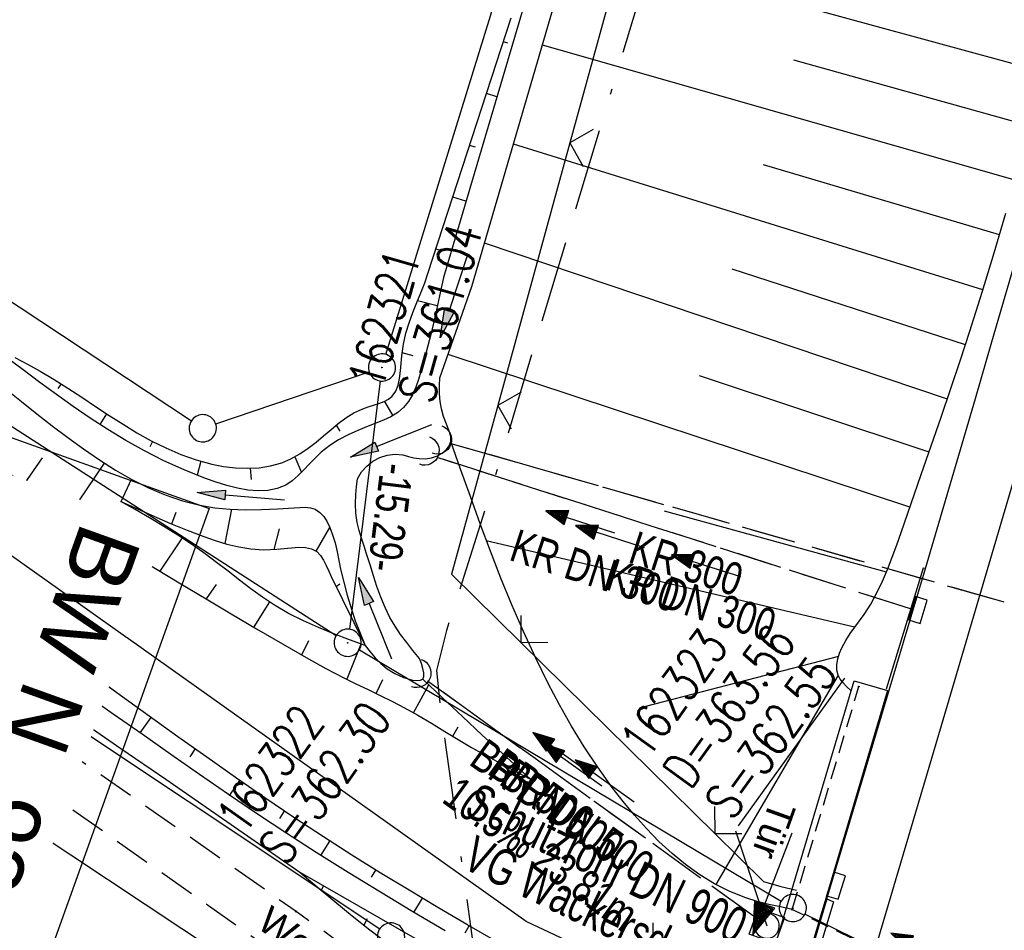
# Model space of a CAD drawing. Extents: x 510661 to 511244, y 462045 to 463013.
# Tile 21 of 29: x 510965 to 511019, y 462705 to 462755. Entities that reach past the tile are written whole.
import ezdxf

# ---------------------------------------------------------------- set-up
doc = ezdxf.new("R2010")
doc.units = 0
doc.header["$LTSCALE"] = 10
doc.header["$MEASUREMENT"] = 0
for name, pattern in [('ACAD_ISO16W100', [73, 15, -6.5, 15, -6.5, 15, -7, 1, -7]), ('AUSGEZOGEN', [0]), ('LT00', [0]), ('LT11', [0.3, 0.2, -0.1]), ('LT12', [0.4, 0.3, -0.1]), ('LT17', [0.15, 0.1, -0.05]), ('STRICHLINIE2', [0.375, 0.25, -0.125])]:
    doc.linetypes.add(name, pattern=pattern)
doc.layers.get('0').update_dxf_attribs({"linetype": 'LT00'})
for name, color, linetype in [('--EK_BW_TEXT_A', 20, 'LT00'), ('--EK_FBR', 1, 'LT00'), ('--EK_Halt-Pfeil', 4, 'LT00'), ('--EK_Haltung', 7, 'STRICHLINIE2'), ('--EK_Haltung-Text', 140, 'LT00'), ('--EK_Schacht-Text', 5, 'LT00'), ('--EL_DFK_AB_L', 21, 'LT00'), ('--EL_DFK_AB_P', 7, 'LT00'), ('--EL_Halt-Pfeil', 4, 'LT00'), ('--EL_Haltung', 182, 'STRICHLINIE2'), ('--EL_Haltung-Text', 182, 'LT00'), ('ABSTAND', 8, 'LT00'), ('ABWASSERLTG', 24, 'LT00'), ('ABWASSERLTG_TEXT', 26, 'Continuous'), ('BAB-KABEL', 220, 'ACAD_ISO16W100'), ('DFK_AB_L', 21, 'LT00'), ('DFK_AB_P', 7, 'LT00'), ('DFK_GZPKT', 250, 'LT00'), ('DFK_KATASTER', 250, 'LT00'), ('DL', 182, 'LT12'), ('DL_PFEIL', 201, 'LT00'), ('DL_TEXT', 182, 'LT00'), ('FELDWEG_TEXT', 1, 'Continuous'), ('PFEIL', 140, 'AUSGEZOGEN'), ('TOR_TEXT_A', 11, 'Continuous'), ('V106_AFBR_BAB', 250, 'LT00'), ('V106_BOESCH', 250, 'LT00'), ('V106_BOSCHUNG', 250, 'LT00'), ('V106_BR_KAPPE', 30, 'LT00'), ('V106_BR_WID', 30, 'LT17'), ('V106_FELDWEG', 250, 'LT11'), ('V106_GRABEN', 250, 'LT00'), ('V106_H_BORD', 8, 'LT00'), ('V106_KA_MULD', 182, 'LT00'), ('V106_LD_MARK', 250, 'LT00'), ('V106_RASTER', 250, 'LT00'), ('V106_RINNE', 182, 'LT00'), ('V106_SINKK', 182, 'LT00'), ('V106_TOR', 10, 'LT00'), ('V106_UK_DURCH', 182, 'LT00'), ('V106_ZAUN', 40, 'LT00')]:
    doc.layers.add(name, color=color, linetype=linetype)
doc.styles.add('Beschrift', font='ARIAL.TTF')
doc.styles.add('Haltungsbeschriftung', font='ARIAL.TTF', dxfattribs={"width": 0.75})
doc.styles.add('schachtbeschriftung', font='romans.shx', dxfattribs={"width": 0.75, "height": 2})
doc.styles.get("Standard").update_dxf_attribs({"font": 'ARIAL.TTF'})
doc.styles.add('Versorgungsltg', font='ARIAL.TTF', dxfattribs={"width": 0.8, "height": 2})

# ---------------------------------------------------------------- blocks, each defined once
blk = doc.blocks.new('SYMB7010')
at = {"color": 0, "linetype": 'ByBlock'}
for points in [[(-0.031408, 0.499213), (-0.093728, 0.49134), (-0.15457, 0.475719), (-0.212975, 0.452595), (-0.268021, 0.422333), (-0.31884, 0.385411), (-0.36463, 0.342411), (-0.40467, 0.29401), (-0.438329, 0.240973), (-0.465074, 0.184136), (-0.484486, 0.124395), (-0.496256, 0.062692), (-0.5002, 0)], [(0.5002, 0), (0.496256, 0.062692), (0.484485, 0.124395), (0.465074, 0.184136), (0.438329, 0.240973), (0.40467, 0.29401), (0.36463, 0.342411), (0.31884, 0.385411), (0.268021, 0.422333), (0.212975, 0.452595), (0.15457, 0.475719), (0.093728, 0.49134), (0.031408, 0.499213), (-0.031408, 0.499213)], [(-0.5002, 0), (-0.496256, -0.062692), (-0.484486, -0.124395), (-0.465075, -0.184136), (-0.438329, -0.240973), (-0.404671, -0.29401), (-0.36463, -0.342411), (-0.31884, -0.385411), (-0.268021, -0.422333), (-0.212975, -0.452595), (-0.154571, -0.475719), (-0.093728, -0.49134), (-0.031408, -0.499213), (0.031408, -0.499213)], [(0.031408, -0.499213), (0.093728, -0.491341), (0.15457, -0.475719), (0.212975, -0.452595), (0.268021, -0.422333), (0.31884, -0.385411), (0.36463, -0.342411), (0.404671, -0.294011), (0.438329, -0.240974), (0.465075, -0.184136), (0.484486, -0.124395), (0.496256, -0.062692), (0.500201, 0)]]:
    blk.add_lwpolyline(points, dxfattribs=at)
blk = doc.blocks.new('SYMB0003')
at = {"color": 0, "linetype": 'ByBlock'}
for p, q in [((-0.015712, 0), (0.010166, 0.012015)), ((0, -0.021257), (-0.015712, 0)), ((0.010166, 0.012015), (0, -0.021257))]:
    blk.add_line(p, q, dxfattribs=at)
for points in [[(-0.031395, 0.499013), (-0.093691, 0.491144), (-0.154509, 0.475528), (-0.21289, 0.452414), (-0.267913, 0.422164), (-0.318712, 0.385257), (-0.364484, 0.342274), (-0.404509, 0.293893), (-0.438154, 0.240877), (-0.464888, 0.184062), (-0.484292, 0.124345), (-0.496058, 0.062667), (-0.5, 0)], [(0.5, 0), (0.496057, 0.062667), (0.484292, 0.124345), (0.464888, 0.184062), (0.438153, 0.240877), (0.404509, 0.293893), (0.364484, 0.342274), (0.318712, 0.385257), (0.267913, 0.422164), (0.21289, 0.452414), (0.154509, 0.475528), (0.093691, 0.491144), (0.031395, 0.499013), (-0.031395, 0.499013)], [(-0.5, 0), (-0.496058, -0.062667), (-0.484292, -0.124345), (-0.464888, -0.184062), (-0.438154, -0.240877), (-0.404509, -0.293893), (-0.364485, -0.342274), (-0.318712, -0.385257), (-0.267914, -0.422164), (-0.21289, -0.452414), (-0.154509, -0.475529), (-0.093691, -0.491144), (-0.031395, -0.499014), (0.031395, -0.499014)], [(0.031395, -0.499014), (0.093691, -0.491144), (0.154509, -0.475529), (0.21289, -0.452414), (0.267914, -0.422164), (0.318712, -0.385257), (0.364485, -0.342274), (0.404509, -0.293893), (0.438154, -0.240877), (0.464889, -0.184062), (0.484292, -0.124345), (0.496058, -0.062667), (0.5, 0)]]:
    blk.add_lwpolyline(points, dxfattribs=at)
blk = doc.blocks.new('Pfreil3')
at = {"layer": 'PFEIL'}
blk.add_hatch(color=256, dxfattribs=at).paths.add_polyline_path([(-1.549, 0.273), (-1.549, -0.273), (0, 0)])
for p, q in [((-1.549, 0), (-4.831, 0)), ((-1.549, -0.273), (-1.549, 0.273)), ((-1.549, 0.273), (0, 0)), ((0, 0), (-1.549, -0.273))]:
    blk.add_line(p, q, dxfattribs=at)
blk = doc.blocks.new('SYMB0011')
at = {"color": 0, "linetype": 'ByBlock'}
for p, q in [((0.5, 0), (-0.5, 0)), ((0, 0.5), (0, -0.5))]:
    blk.add_line(p, q, dxfattribs=at)
blk = doc.blocks.new('SYMB0070')
at = {"color": 0, "linetype": 'ByBlock'}
for p, q in [((0.5, 0), (0.2, 0.1)), ((0.2, 0.1), (0.2, 0)), ((-0.5, 0), (0.2, 0)), ((0.468, 0), (0.21, 0.086)), ((0.21, 0.086), (0.21, -0.086)), ((0.21, -0.086), (0.468, 0)), ((0.22, -0.072), (0.437, 0)), ((0.23, -0.058), (0.405, 0)), ((0.24, -0.045), (0.374, 0)), ((0.342, 0), (0.25, 0.031)), ((0.25, 0.031), (0.25, -0.031)), ((0.25, -0.031), (0.342, 0)), ((0.26, -0.017), (0.31, 0)), ((0.27, -0.003), (0.279, 0))]:
    blk.add_line(p, q, dxfattribs=at)
for points in [[(0.2, 0), (0.2, -0.1), (0.5, 0)], [(0.437, 0), (0.22, 0.072), (0.22, -0.072)], [(0.405, 0), (0.23, 0.058), (0.23, -0.058)], [(0.374, 0), (0.24, 0.045), (0.24, -0.045)], [(0.31, 0), (0.26, 0.017), (0.26, -0.017)], [(0.279, 0), (0.27, 0.003), (0.27, -0.003)]]:
    blk.add_lwpolyline(points, dxfattribs=at)
blk = doc.blocks.new('SYMB0024')
at = {"color": 0, "linetype": 'ByBlock'}
for p, q in [((-0.5, 0.5), (0, 0)), ((0, 0), (0.5, 0.5))]:
    blk.add_line(p, q, dxfattribs=at)
blk = doc.blocks.new('SYMB1107')
at = {"color": 0, "linetype": 'ByBlock'}
for points in [[(-0.2, 0), (-0.196157, 0.039018), (-0.184776, 0.076537), (-0.166294, 0.111114), (-0.141421, 0.141421), (-0.111114, 0.166294), (-0.076537, 0.184776), (-0.039018, 0.196157), (0, 0.2)], [(0, 0.2), (0.039018, 0.196157), (0.076537, 0.184776), (0.111114, 0.166294), (0.141421, 0.141421), (0.166294, 0.111114), (0.184776, 0.076537), (0.196157, 0.039018), (0.2, 0)]]:
    blk.add_lwpolyline(points, dxfattribs=at)
blk = doc.blocks.new('SYMB0652')
at = {"color": 0, "linetype": 'ByBlock'}
blk.add_lwpolyline([(-0.15, -0.075), (0.15, -0.075), (0.15, 0.075), (-0.15, 0.075), (-0.15, -0.075)], dxfattribs=at)
blk = doc.blocks.new('SYMB1210')
at = {"color": 0, "linetype": 'ByBlock'}
blk.add_line((0.018815, -0.179014), (0.055623, -0.17119), dxfattribs=at)
for points in [[(-0.2, -0.2), (-0.2, 0.2), (0.2, 0.2), (0.2, -0.2), (-0.2, -0.2)], [(0.018815, 0.179014), (-0.018815, 0.179014), (-0.055623, 0.17119), (-0.09, 0.155885), (-0.120444, 0.133766), (-0.145623, 0.105801), (-0.164438, 0.073213), (-0.176067, 0.037424), (-0.18, 0)], [(0.18, 0), (0.176067, 0.037424), (0.164438, 0.073213), (0.145623, 0.105801), (0.120444, 0.133766), (0.09, 0.155885), (0.055623, 0.17119), (0.018815, 0.179014)], [(-0.18, 0), (-0.176067, -0.037424), (-0.164438, -0.073213), (-0.145623, -0.105801), (-0.120444, -0.133766), (-0.09, -0.155885), (-0.055623, -0.17119), (-0.018815, -0.179014), (0.018815, -0.179014)], [(0.055623, -0.17119), (0.09, -0.155885), (0.120444, -0.133766), (0.145623, -0.105801), (0.164438, -0.073213), (0.176067, -0.037424), (0.18, 0)]]:
    blk.add_lwpolyline(points, dxfattribs=at)

msp = doc.modelspace()

# ---------------------------------------------------------------- linework, layer by layer
at = {"layer": '--EK_FBR'}
msp.add_lwpolyline([(511009.581, 462706.324), (511012.998, 462717.833), (511015, 462724.53), (511015.927, 462727.648), (511016.845, 462730.769), (511017.759, 462733.892), (511018.669, 462737.015), (511020.267, 462742.502), (511021.865, 462747.988), (511023.462, 462753.475), (511025.056, 462758.963), (511026.73, 462764.737), (511028.401, 462770.511), (511030.066, 462776.288), (511031.725, 462782.066), (511035.091, 462793.877), (511038.427, 462805.696), (511039.664, 462810.109), (511040.899, 462814.522), (511042.131, 462818.936), (511043.364, 462823.35), (511044.598, 462827.764), (511045.645, 462831.503)], dxfattribs=at)
at = {"layer": '--EK_Haltung'}
for p, q in [((511065.482, 462709.427), (510988.82, 462731.428)), ((511014.189, 462722.303), (510988.116, 462730.644)), ((511005.662, 462705.274), (510987.574, 462718.331))]:
    msp.add_line(p, q, dxfattribs=at)
at = {"layer": '--EK_Schacht-Text', "flags": 128}
msp.add_lwpolyline([(511004.547, 462710.077), (511006.271, 462704.835)], dxfattribs=at)
at = {"layer": '--EL_DFK_AB_L'}
for p, q in [((510985.291, 462736.327), (511026.199, 462868.953)), ((510984.978, 462734.865), (510983.273, 462721.184)), ((510983.824, 462720.056), (511007.056, 462706.204)), ((511008.374, 462705.49), (511034.557, 462692.679))]:
    msp.add_line(p, q, dxfattribs=at)
at = {"layer": '--EL_Haltung'}
for p, q in [((511065.482, 462709.427), (510988.82, 462731.428)), ((511014.189, 462722.303), (510988.116, 462730.644)), ((511005.662, 462705.274), (510987.574, 462718.331))]:
    msp.add_line(p, q, dxfattribs=at)
at = {"layer": 'BAB-KABEL', "ltscale": 0.03, "flags": 128}
msp.add_lwpolyline([(511068.728, 462978.587), (511064.435, 462967.111), (511059.814, 462953.341), (511052.434, 462930.013), (511046.434, 462911.516), (511041.513, 462895.973), (511035.808, 462878.255), (511031.381, 462864.271), (511025.479, 462842.528), (511020.264, 462824.927), (511017.217, 462814.321), (511011.508, 462796.288), (511001.965, 462764.993), (510990.718, 462727.695), (510988.628, 462721.122), (510988.076, 462718.911), (510988.259, 462717.093), (510990.838, 462698.34), (510985.915, 462682.089), (510974.965, 462665.111), (510972.688, 462657.891), (510967.52, 462640.535), (510963.215, 462624.96), (510958.172, 462606.619), (510950.598, 462577.734), (510949.71, 462572.153), (510945.012, 462539.886), (510942.973, 462527.413), (510938.527, 462509.112), (510932.177, 462483.067), (510928.24, 462470.382), (510921.494, 462447.213), (510910.947, 462416.477), (510902.011, 462392.32), (510896.76, 462379.434), (510892.226, 462368.992), (510881.644, 462343.298), (510875.591, 462330.18), (510863.368, 462306.992), (510851.023, 462281.785), (510843.082, 462264.244), (510838.164, 462253.896), (510836.15, 462250.122), (510833.884, 462243.456), (510823.803, 462216.473), (510811.585, 462179.556), (510799.992, 462145.42), (510792.305, 462123.573), (510788.404, 462113.383), (510782.585, 462098.519)], dxfattribs=at)
at = {"layer": 'DFK_AB_L'}
for p, q in [((510985.291, 462736.327), (511026.199, 462868.953)), ((510984.978, 462734.865), (510983.273, 462721.184)), ((510983.824, 462720.056), (511007.056, 462706.204)), ((511008.374, 462705.49), (511034.557, 462692.679))]:
    msp.add_line(p, q, dxfattribs=at)
at = {"layer": 'DFK_KATASTER'}
for p, q in [((510941.296, 462754.686), (510974.575, 462732.674)), ((510957.891, 462736.744), (510982.55, 462720.846)), ((510975.91, 462732.501), (510984.36, 462735.369)), ((510958.574, 462722.244), (510984.946, 462704.666)), ((510956.475, 462716.355), (510980.305, 462700.544))]:
    msp.add_line(p, q, dxfattribs=at)
at = {"layer": 'DL'}
for p, q in [((511065.482, 462709.427), (510988.82, 462731.428)), ((511014.189, 462722.303), (510988.116, 462730.644)), ((511005.662, 462705.274), (510987.574, 462718.331))]:
    msp.add_line(p, q, dxfattribs=at)
at = {"layer": 'V106_AFBR_BAB'}
msp.add_lwpolyline([(511009.581, 462706.324), (511012.998, 462717.833), (511015, 462724.53), (511015.927, 462727.648), (511016.845, 462730.769), (511017.759, 462733.892), (511018.669, 462737.015), (511020.267, 462742.502), (511021.865, 462747.988), (511023.462, 462753.475), (511025.056, 462758.963), (511026.73, 462764.737), (511028.401, 462770.511), (511030.066, 462776.288), (511031.725, 462782.066), (511035.091, 462793.877), (511038.427, 462805.696), (511039.664, 462810.109), (511040.899, 462814.522), (511042.131, 462818.936), (511043.364, 462823.35), (511044.598, 462827.764), (511045.645, 462831.503)], dxfattribs=at)
at = {"layer": 'V106_BOESCH'}
for points in [[(510964.856, 462736.157), (510965.55, 462735.794), (510966.236, 462735.414), (510967.011, 462734.953), (510967.775, 462734.468), (510968.532, 462733.971), (510969.287, 462733.468), (510970.044, 462732.968), (510970.806, 462732.481), (510971.576, 462732.014), (510972.361, 462731.576), (510973.162, 462731.175), (510973.984, 462730.821), (510974.83, 462730.521), (510975.706, 462730.285), (510976.349, 462730.161), (510977.001, 462730.08), (510977.655, 462730.053), (510978.303, 462730.085), (510978.936, 462730.186), (510979.549, 462730.362), (510980.056, 462730.579), (510980.541, 462730.848), (510981.005, 462731.158), (510981.449, 462731.497), (510981.852, 462731.837), (510982.249, 462732.181), (510982.651, 462732.516), (510983.071, 462732.827), (510983.52, 462733.103), (510984.011, 462733.33), (510984.308, 462733.432), (510984.609, 462733.526), (510984.905, 462733.621), (510985.183, 462733.728), (510985.432, 462733.859), (510985.64, 462734.023), (510985.838, 462734.297), (510985.966, 462734.631), (510986.043, 462735.009), (510986.088, 462735.416), (510986.12, 462735.837), (510986.155, 462736.258), (510986.25, 462736.893), (510986.392, 462737.496), (510986.569, 462738.073), (510986.771, 462738.633), (510986.988, 462739.183), (510987.209, 462739.731), (510987.424, 462740.282), (510987.622, 462740.847), (510992.184, 462754.88)], [(511010.92, 462717.798), (511010.663, 462718.036), (511010.475, 462718.229), (511010.316, 462718.434), (511010.199, 462718.655), (511010.131, 462718.937), (511010.128, 462719.24), (511010.179, 462719.552), (511010.273, 462719.864), (511010.397, 462720.166), (511010.61, 462720.57), (511010.849, 462720.944), (511011.106, 462721.298), (511011.366, 462721.643), (511011.621, 462721.991), (511011.998, 462722.575), (511012.335, 462723.188), (511012.64, 462723.825), (511012.918, 462724.481), (511013.177, 462725.15), (511013.422, 462725.827), (511013.66, 462726.507), (511014.22, 462728.111), (511014.776, 462729.704), (511015.327, 462731.289), (511015.871, 462732.87), (511016.408, 462734.448), (511016.934, 462736.028), (511017.45, 462737.611), (511018.13, 462739.769), (511018.79, 462741.937), (511019.432, 462744.115)], [(511007.665, 462705.747), (511007.017, 462705.879), (511006.373, 462706.022), (511005.737, 462706.184), (511005.113, 462706.377), (511004.234, 462706.727), (511003.388, 462707.154), (511002.575, 462707.653), (511001.794, 462708.213), (511001.045, 462708.829), (511000.327, 462709.493), (510999.639, 462710.196), (510998.981, 462710.931), (510998.353, 462711.691), (510997.754, 462712.468), (510996.957, 462713.578), (510996.211, 462714.706), (510995.511, 462715.852), (510994.851, 462717.015), (510994.226, 462718.195), (510993.524, 462719.618), (510992.86, 462721.061), (510992.228, 462722.522), (510991.625, 462724), (510991.045, 462725.49), (510990.484, 462726.991), (510989.937, 462728.5), (510989.399, 462730.015), (510988.866, 462731.532)], [(510964.388, 462729.875), (510965.743, 462728.945), (510967.105, 462728.026), (510968.475, 462727.12), (510969.855, 462726.229), (510971.224, 462725.37), (510972.603, 462724.525), (510973.989, 462723.69), (510975.379, 462722.863), (510976.771, 462722.039), (510978.165, 462721.215), (510979.113, 462720.654), (510980.064, 462720.096), (510981.02, 462719.549), (510981.985, 462719.018), (510982.962, 462718.51), (510983.63, 462718.18), (510984.302, 462717.857), (510984.974, 462717.534), (510985.642, 462717.204), (510986.303, 462716.86), (510987.052, 462716.441), (510987.792, 462716.004), (510988.527, 462715.558), (510989.261, 462715.112), (510990.001, 462714.674), (510990.805, 462714.219), (510991.617, 462713.78), (510992.435, 462713.351), (510993.255, 462712.926)], [(510984.146, 462720.282), (510983.282, 462720.601), (510982.423, 462720.93), (510981.574, 462721.276), (510980.741, 462721.649), (510979.929, 462722.058), (510979.143, 462722.51), (510978.485, 462722.943), (510977.845, 462723.405), (510977.215, 462723.886), (510976.591, 462724.377), (510975.964, 462724.866), (510975.33, 462725.343), (510974.585, 462725.869), (510973.824, 462726.37), (510973.051, 462726.852), (510972.268, 462727.319), (510971.479, 462727.777), (510970.687, 462728.229)], [(510970.687, 462728.229), (510971.599, 462727.815), (510972.511, 462727.407), (510973.424, 462727.012), (510974.34, 462726.637), (510975.257, 462726.288), (510975.888, 462726.069), (510976.526, 462725.877), (510977.178, 462725.722), (510977.85, 462725.615), (510978.547, 462725.568), (510979.277, 462725.591), (510979.684, 462725.633), (510980.09, 462725.678), (510980.484, 462725.705), (510980.854, 462725.692), (510981.189, 462725.62), (510981.475, 462725.466), (510981.68, 462725.256), (510981.852, 462724.991), (510982, 462724.692), (510982.138, 462724.382), (510982.275, 462724.083), (510984.146, 462720.282)], [(510991.347, 462703.997), (510989.747, 462704.921), (510988.151, 462705.855), (510986.56, 462706.802), (510984.978, 462707.762), (510983.406, 462708.739), (510981.847, 462709.736), (510980.221, 462710.807), (510978.609, 462711.898), (510977.009, 462713.006), (510975.418, 462714.127), (510973.834, 462715.257), (510972.254, 462716.394), (510970.677, 462717.534), (510969.099, 462718.673), (510967.518, 462719.808), (510965.932, 462720.936), (510964.339, 462722.053)], [(510993.255, 462712.926), (510992.366, 462713.731), (510991.479, 462714.537), (510990.595, 462715.349), (510989.497, 462716.373), (510988.405, 462717.405), (510987.316, 462718.441)], [(510980.554, 462707.797), (510981.508, 462706.984), (510982.466, 462706.179), (510983.428, 462705.386), (510984.4, 462704.613), (510985.535, 462703.75)]]:
    msp.add_lwpolyline(points, dxfattribs=at)
at = {"layer": 'V106_BOSCHUNG'}
for p, q in [((511021.603, 462751.868), (510995.579, 462758.971)), ((510992.001, 462753.481), (510991.753, 462753.554)), ((511019.954, 462745.929), (510993.907, 462753.378)), ((511020.791, 462748.909), (511007.757, 462752.537)), ((510991.398, 462750.531), (510990.825, 462750.7)), ((510990.222, 462747.75), (510989.897, 462747.846)), ((511018.167, 462739.887), (510992.307, 462747.908)), ((511019.081, 462742.916), (511006.092, 462746.773)), ((510989.696, 462744.777), (510988.97, 462744.992)), ((511016.212, 462733.869), (510990.714, 462742.463)), ((510988.443, 462742.019), (510988.039, 462742.127)), ((511017.206, 462736.858), (511004.361, 462741.029)), ((510988.116, 462739.005), (510987.03, 462739.287)), ((510986.793, 462736.255), (510986.175, 462736.423)), ((511014.151, 462727.914), (510988.712, 462736.329)), ((511015.207, 462730.942), (511002.56, 462735.144)), ((510967.392, 462734.714), (510967.225, 462734.445)), ((510985.211, 462733.741), (510985.66, 462732.951)), ((510969.898, 462733.064), (510969.522, 462732.472)), ((510982.54, 462732.425), (510982.748, 462732.102)), ((510972.43, 462731.539), (510972.282, 462731.239)), ((510965.382, 462729.192), (510966.364, 462730.63)), ((510967.885, 462727.508), (510969.778, 462730.34)), ((510975.095, 462730.442), (510974.894, 462729.675)), ((510980.266, 462730.689), (510980.637, 462729.827)), ((510977.811, 462730.055), (510977.858, 462729.441)), ((510970.709, 462728.22), (510971.27, 462729.451)), ((510973.489, 462726.985), (510973.738, 462727.637)), ((510976.435, 462725.902), (510976.794, 462727.798)), ((511012.856, 462724.328), (511000.638, 462727.692)), ((510970.887, 462726.862), (510970.349, 462725.917)), ((510979.135, 462725.582), (510979.427, 462726.711)), ((510981.438, 462725.492), (510982.2, 462726.797)), ((510974.058, 462726.218), (510972.828, 462724.388)), ((511011.101, 462721.294), (510990.816, 462726.052)), ((510975.938, 462723.657), (510975.379, 462722.863)), ((510982.545, 462723.535), (510982.742, 462723.681)), ((510978.867, 462722.687), (510978.006, 462721.309)), ((510981.03, 462720.553), (510980.646, 462719.761)), ((510983.851, 462720.88), (510983.889, 462720.9)), ((510983.912, 462720.368), (510983.126, 462718.428)), ((510966.841, 462718.906), (510967.482, 462719.834)), ((511010.217, 462719.69), (510999.58, 462716.935)), ((510984.757, 462717.636), (510985.124, 462718.409)), ((511010.199, 462718.655), (511003.463, 462707.111)), ((510969.61, 462717.637), (510969.921, 462718.08)), ((510986.802, 462716.571), (510987.651, 462718.126)), ((510971.754, 462715.469), (510972.353, 462716.323)), ((510988.979, 462715.283), (510989.271, 462715.797)), ((510974.501, 462714.161), (510974.787, 462714.575)), ((510991.593, 462713.793), (510991.824, 462714.222)), ((510976.684, 462712.039), (510977.235, 462712.848)), ((510979.44, 462710.756), (510979.704, 462711.154)), ((510981.697, 462708.72), (510982.203, 462709.506)), ((510984.492, 462707.521), (510984.734, 462707.913)), ((510981.855, 462707.05), (510981.716, 462706.808)), ((510986.828, 462705.582), (510987.295, 462706.363)), ((510984.261, 462705.216), (510984.066, 462704.875)), ((510989.65, 462704.456), (510989.876, 462704.847))]:
    msp.add_line(p, q, dxfattribs=at)
at = {"layer": 'V106_BR_KAPPE'}
msp.add_lwpolyline([(511011.085, 462718.35), (511012.921, 462717.81), (511009.521, 462706.339), (511005.556, 462693.037), (511002.478, 462682.765), (510999.25, 462672.041), (510997.408, 462672.634), (511000.649, 462683.438), (511003.641, 462693.429), (511007.729, 462707.126), (511011.085, 462718.35)], dxfattribs=at)
at = {"layer": 'V106_BR_WID'}
msp.add_lwpolyline([(511038.858, 462704.558), (511035.25, 462692.255), (511007.665, 462705.747), (511011.335, 462718.02)], dxfattribs=at)
at = {"layer": 'V106_FELDWEG', "flags": 128}
for points in [[(510993.424, 462696.73), (510992.678, 462697.09), (510991.935, 462697.455), (510991.199, 462697.831), (510990.472, 462698.221), (510989.758, 462698.631), (510989.059, 462699.066), (510988.366, 462699.537), (510987.688, 462700.033), (510987.021, 462700.545), (510986.361, 462701.068), (510985.702, 462701.593), (510984.382, 462702.633), (510983.05, 462703.655), (510981.703, 462704.656), (510980.338, 462705.632), (510961.078, 462719.123), (510946.457, 462729.092), (510907.53, 462759.569), (510900.627, 462765.815), (510895.241, 462770.482), (510888.845, 462776.606)], [(510888.003, 462774.257), (510893.518, 462768.818), (510906.513, 462757.33), (510945.077, 462727.16), (510959.691, 462717.14), (510978.779, 462703.652), (510983.732, 462699.259), (510984, 462698.954), (510984.198, 462698.592), (510984.33, 462698.191), (510984.401, 462697.769), (510984.413, 462697.345), (510984.38, 462696.978), (510984.314, 462696.62), (510984.227, 462696.269), (510984.129, 462695.922)]]:
    msp.add_lwpolyline(points, dxfattribs=at)
at = {"layer": 'V106_GRABEN'}
for points in [[(510993.526, 462757.722), (510988.452, 462740.571), (510988.235, 462739.551), (510988.01, 462738.527), (510987.771, 462737.496), (510987.508, 462736.452), (510987.215, 462735.393), (510987.081, 462734.95), (510986.93, 462734.516), (510986.75, 462734.104), (510986.531, 462733.727), (510986.262, 462733.397), (510985.936, 462733.124), (510985.563, 462732.897), (510985.158, 462732.705), (510984.733, 462732.533), (510984.303, 462732.37), (510983.742, 462732.146), (510983.2, 462731.902), (510982.681, 462731.628), (510982.189, 462731.313), (510981.727, 462730.946), (510981.4, 462730.632), (510981.084, 462730.299), (510980.771, 462729.966), (510980.454, 462729.649), (510980.125, 462729.365), (510979.775, 462729.133), (510979.301, 462728.933), (510978.79, 462728.828), (510978.25, 462728.805), (510977.687, 462728.851), (510977.109, 462728.956), (510976.523, 462729.107), (510975.937, 462729.291), (510975.358, 462729.497), (510974.181, 462729.966), (510973.061, 462730.473), (510971.99, 462731.014), (510970.962, 462731.587), (510969.969, 462732.187), (510969.005, 462732.812), (510968.064, 462733.456), (510967.138, 462734.117), (510966.221, 462734.791), (510965.306, 462735.473), (510964.386, 462736.162)], [(510964.38, 462734.391), (510965.22, 462733.729), (510966.064, 462733.063), (510966.913, 462732.4), (510967.769, 462731.749), (510968.633, 462731.119), (510969.507, 462730.518), (510970.392, 462729.955), (510971.29, 462729.439), (510972.203, 462728.979), (510973.133, 462728.583), (510974.08, 462728.26), (510975.046, 462728.018), (510975.867, 462727.883), (510976.703, 462727.803), (510977.556, 462727.77), (510978.427, 462727.776), (510979.317, 462727.814), (510980.226, 462727.876), (510980.537, 462727.898), (510980.842, 462727.904), (510981.13, 462727.876), (510981.394, 462727.795), (510981.651, 462727.627), (510981.869, 462727.39), (510982.052, 462727.103), (510982.206, 462726.783), (510982.334, 462726.451), (510982.489, 462725.95), (510982.607, 462725.459), (510982.699, 462724.976), (510982.78, 462724.496), (510983.144, 462723.063), (510983.6, 462721.656), (510984.146, 462720.282), (510984.413, 462719.939), (510984.695, 462719.605), (510985.006, 462719.289), (510985.36, 462718.998), (510985.771, 462718.741), (510986.254, 462718.527), (510986.504, 462718.446), (510986.755, 462718.386), (510986.986, 462718.359), (510987.179, 462718.373), (510987.316, 462718.441), (510987.384, 462718.579), (510987.383, 462718.777), (510987.329, 462719.018), (510987.239, 462719.288), (510987.132, 462719.573), (510986.777, 462720.009), (510986.43, 462720.448), (510986.098, 462720.896), (510985.788, 462721.355), (510985.509, 462721.83), (510985.237, 462722.383), (510985.003, 462722.955), (510984.794, 462723.541), (510984.602, 462724.136), (510984.416, 462724.735), (510984.226, 462725.332), (510984.081, 462725.764), (510983.939, 462726.196), (510983.813, 462726.631), (510983.712, 462727.072), (510983.639, 462727.583), (510983.611, 462728.101), (510983.625, 462728.619), (510983.665, 462729.051), (510983.719, 462729.482), (510983.943, 462729.851), (510984.23, 462730.175), (510984.57, 462730.441), (510984.952, 462730.643), (510985.364, 462730.772), (510985.793, 462730.826), (510986.224, 462730.802), (510986.522, 462730.712), (510986.822, 462730.636), (510987.125, 462730.587), (510987.459, 462730.579), (510987.794, 462730.63), (510988.123, 462730.746), (510988.378, 462730.892), (510988.602, 462731.077), (510988.773, 462731.293), (510988.866, 462731.532), (510988.871, 462731.764), (510988.815, 462732.005), (510988.723, 462732.249), (510988.619, 462732.493), (510988.463, 462732.91), (510988.346, 462733.322), (510988.273, 462733.737), (510988.244, 462734.163), (510988.245, 462734.597), (510988.261, 462735.034), (510990.012, 462740.064), (510995.038, 462757.242)], [(510988.556, 462704.568), (510986.764, 462705.619), (510984.98, 462706.686), (510983.209, 462707.77), (510981.451, 462708.876), (510979.829, 462709.928), (510978.219, 462710.998), (510976.619, 462712.083), (510975.027, 462713.181), (510973.439, 462714.286), (510971.855, 462715.397), (510970.272, 462716.51), (510968.688, 462717.621), (510967.1, 462718.726), (510965.507, 462719.824), (510963.905, 462720.909)], [(510963.251, 462719.675), (510965.737, 462718), (510968.217, 462716.314), (510970.691, 462714.62), (510973.16, 462712.92), (510975.627, 462711.215), (510978.091, 462709.507), (510980.554, 462707.797)], [(510980.554, 462707.797), (510993.602, 462700.306)]]:
    msp.add_lwpolyline(points, dxfattribs=at)
at = {"layer": 'V106_H_BORD'}
msp.add_lwpolyline([(511015, 462724.53), (511014.871, 462724.556), (511012.849, 462717.878)], dxfattribs=at)
at = {"layer": 'V106_LD_MARK'}
msp.add_lwpolyline([(511050.943, 462838.661), (511047.225, 462825.258), (511043.483, 462811.861), (511039.717, 462798.471), (511035.927, 462785.088), (511032.112, 462771.712), (511028.271, 462758.344), (511024.169, 462744.173), (511020.037, 462730.01), (511015.877, 462715.856), (511011.69, 462701.71), (511007.474, 462687.572), (511003.232, 462673.442), (510998.963, 462659.32), (510994.668, 462645.206), (510990.347, 462631.1), (510986.002, 462617.001), (510981.961, 462603.967)], dxfattribs=at)
at = {"layer": 'V106_RASTER'}
msp.add_line((511000, 462695), (511000, 462705), dxfattribs=at)
at = {"layer": 'V106_RINNE'}
for points in [[(511009.581, 462706.324), (511009.94, 462706.158), (511005.973, 462692.913), (511002.901, 462682.593), (511002.547, 462682.747)], [(511009.581, 462706.324), (511005.625, 462693.019), (511002.547, 462682.747)]]:
    msp.add_lwpolyline(points, dxfattribs=at)
at = {"layer": 'V106_ZAUN'}
for p, q in [((510999.389, 462762.449), (510995.42, 462747.984)), ((510995.42, 462747.984), (510991.452, 462733.518)), ((510992.72, 462720.459), (511003.399, 462709.924))]:
    msp.add_line(p, q, dxfattribs=at)
for points in [[(510991.452, 462733.518), (510988.902, 462724.225), (510992.72, 462720.459)], [(511003.399, 462709.924), (511006.075, 462707.284), (511007.043, 462707.008), (511007.902, 462706.809)]]:
    msp.add_lwpolyline(points, dxfattribs=at)

# ---------------------------------------------------------------- block references
at = {"layer": '--EK_Halt-Pfeil', "zscale": 4}
for p, xscale, yscale, rotation in [((510997.626, 462726.291), 3.999999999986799, 4.000000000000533, 162.1087), ((510995.549, 462713.7), 4.000000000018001, 4, 144.1774600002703), ((511014.907, 462703.583), 3.999999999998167, 4, 155.024340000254)]:
    msp.add_blockref('SYMB0070', p, dxfattribs=dict(at, xscale=xscale, yscale=yscale, rotation=rotation))
at = {"layer": '--EL_DFK_AB_P', "xscale": 1.500000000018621, "yscale": 1.5, "zscale": 1.5, "rotation": 264.7377099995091}
for p in [(510985.07, 462735.61), (510983.18, 462720.439), (511007.7, 462705.82)]:
    msp.add_blockref('SYMB0003', p, dxfattribs=at)
at = {"layer": '--EL_Halt-Pfeil', "zscale": 4}
for p, xscale, yscale, rotation in [((511002.924, 462724.678), 3.999999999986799, 4.000000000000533, 162.1087), ((510997.339, 462712.816), 4.000000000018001, 4, 144.1774600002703)]:
    msp.add_blockref('SYMB0070', p, dxfattribs=dict(at, xscale=xscale, yscale=yscale, rotation=rotation))
at = {"layer": 'DFK_AB_P', "xscale": 1.500000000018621, "yscale": 1.5, "zscale": 1.5, "rotation": 264.7377099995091}
for p in [(510985.07, 462735.61), (510983.18, 462720.439), (511007.7, 462705.82)]:
    msp.add_blockref('SYMB0003', p, dxfattribs=at)
at = {"layer": 'DFK_GZPKT', "xscale": 1.500000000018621, "yscale": 1.5, "zscale": 1.5, "rotation": 264.7377099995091}
for p in [(510975.2, 462732.26), (510985.57, 462704.249)]:
    msp.add_blockref('SYMB7010', p, dxfattribs=at)
at = {"layer": 'DL_PFEIL', "zscale": 4}
for p, xscale, yscale, rotation in [((510995.994, 462727.097), 3.999999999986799, 4.000000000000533, 162.1087), ((510995.001, 462714.329), 4.000000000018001, 4, 144.1774600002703)]:
    msp.add_blockref('SYMB0070', p, dxfattribs=dict(at, xscale=xscale, yscale=yscale, rotation=rotation))
at = {"layer": 'PFEIL'}
for p, rotation in [((510988.281, 462737.249), 251.6464310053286), ((510983.332, 462730.673), 201.7561197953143), ((510974.892, 462728.713), 175.238781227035), ((510983.775, 462724.039), 112.0722414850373)]:
    msp.add_blockref('Pfreil3', p, dxfattribs=dict(at, rotation=rotation))
at = {"layer": 'V106_BR_WID', "xscale": 0.1000000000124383, "yscale": 0.09999999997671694, "zscale": 0.1, "rotation": 250.2675100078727}
for p in [(511011.335, 462718.02), (511007.665, 462705.747)]:
    msp.add_blockref('SYMB0011', p, dxfattribs=at)
at = {"layer": 'V106_FELDWEG', "xscale": 0.1000000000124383, "yscale": 0.09999999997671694, "zscale": 0.1, "rotation": 250.2675100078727}
for p in [(510980.338, 462705.632), (510980.341, 462705.632)]:
    msp.add_blockref('SYMB0011', p, dxfattribs=at)
at = {"layer": 'V106_KA_MULD', "xscale": 3.799999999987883, "yscale": 3.799999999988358, "zscale": 3.8, "rotation": 250.2675099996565}
msp.add_blockref('SYMB1210', (511006.271, 462704.835), dxfattribs=at)
at = {"layer": 'V106_SINKK', "zscale": 4.5}
for p, xscale, yscale, rotation in [((511014.585, 462722.245), 4.49999999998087, 4.5, 253.3565138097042), ((511010.076, 462707.044), 4.50000000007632, 4.500000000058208, 73.09621503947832)]:
    msp.add_blockref('SYMB0652', p, dxfattribs=dict(at, xscale=xscale, yscale=yscale, rotation=rotation))
at = {"layer": 'V106_TOR', "xscale": 5.999999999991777, "yscale": 6.000000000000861, "zscale": 6, "rotation": 249.1697203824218}
msp.add_blockref('SYMB0070', (511006.57, 462707.14), dxfattribs=at)
at = {"layer": 'V106_UK_DURCH', "xscale": 4.00000000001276, "yscale": 4, "zscale": 4, "rotation": 250.2675100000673}
for p in [(510988.099, 462731.635), (510987.417, 462731.026), (510986.966, 462718.77)]:
    msp.add_blockref('SYMB1107', p, dxfattribs=at)
at = {"layer": 'V106_ZAUN', "yscale": 2.099999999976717, "zscale": 2.1}
for p, xscale, rotation in [((510995.42, 462747.984), 2.099999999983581, 254.6570900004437), ((510991.452, 462733.518), 2.099999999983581, 254.6570900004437), ((510992.72, 462720.459), 2.09999999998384, 315.3917399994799), ((511003.399, 462709.924), 2.09999999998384, 315.3917399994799)]:
    msp.add_blockref('SYMB0024', p, dxfattribs=dict(at, xscale=xscale, rotation=rotation))

# ---------------------------------------------------------------- texts
at = {"layer": '--EK_Haltung-Text', "style": 'Haltungsbeschriftung', "width": 0.75}
for s, rotation, p in [('KR DN 300', 342.1088, (510992.001, 462725.02)), ('BR DN 500', -35.8225, (510989.79, 462713.776)), ('10.5‰ 23.81m', -35.8225, (510988.292, 462711.7))]:
    msp.add_text(s, height=1.8, rotation=rotation, dxfattribs=at).set_placement(p)
at = {"layer": '--EK_Schacht-Text', "style": 'schachtbeschriftung', "width": 0.75}
for s, rotation, p in [('S=361.04', -286.0128, (510987.861, 462733.524)), ('162321', -286.0128, (510985.093, 462734.318)), ('162323', 54.1775, (510999.705, 462713.958)), ('D=363.56', 54.1775, (511002.04, 462712.273)), ('%%US=362.55', 54.1775, (511004.375, 462710.587)), ('162322', 54.1775, (510977.464, 462709.769)), ('S=362.30', 54.1775, (510979.799, 462708.084))]:
    msp.add_text(s, height=2, rotation=rotation, dxfattribs=at).set_placement(p)
at = {"layer": '--EL_Haltung-Text', "style": 'Haltungsbeschriftung', "width": 0.75}
for s, rotation, p in [('KR DN 300', 342.1088, (510997.298, 462723.406)), ('BR DN 500', -35.8225, (510991.444, 462712.689))]:
    msp.add_text(s, height=1.8, rotation=rotation, dxfattribs=at).set_placement(p)
at = {"layer": 'ABSTAND', "width": 0.75}
msp.add_text(' -15.29-', height=1.8, rotation=-97.102, dxfattribs=at).set_placement((510985.084, 462730.93))
at = {"layer": 'ABWASSERLTG_TEXT', "insert": (510996.874, 462707.074), "char_height": 2, "attachment_point": 5, "rotation": 334.4777, "line_spacing_factor": 0.8, "style": 'Versorgungsltg'}
msp.add_mtext('{\\W0.7;Schutzrohr DN 900\\PVG Wackersdorf}', dxfattribs=at)
at = {"layer": 'DL_TEXT', "style": 'Haltungsbeschriftung', "width": 0.75}
for s, rotation, p in [('KR 300', 342.1088, (510998.567, 462724.91)), ('BR 500', -35.8225, (510990.791, 462713.268))]:
    msp.add_text(s, height=1.8, rotation=rotation, dxfattribs=at).set_placement(p)
at = {"layer": 'FELDWEG_TEXT', "insert": (510977.833, 462704.426), "char_height": 1.5, "attachment_point": 7, "rotation": 324.3175, "style": 'Beschrift'}
msp.add_mtext('Weg', dxfattribs=at)
at = {"layer": 'TOR_TEXT_A', "insert": (511006.451, 462711.84), "char_height": 1.5, "attachment_point": 7, "rotation": 250.2675, "style": 'Beschrift'}
msp.add_mtext('Tür', dxfattribs=at)

# ---------------------------------------------------------------- next in the draw order: texts
at = {"layer": '--EK_BW_TEXT_A', "insert": (510971.842, 462726.032), "char_height": 2, "width": 37.55462, "attachment_point": 1, "rotation": 250.2675, "style": 'Beschrift', "bg_fill": 3, "box_fill_scale": 1.5, "bg_fill_color": 256, "bg_fill_transparency": 0}
msp.add_mtext('{\\fArial|b0|i0|c238|p34;\\H1.7499x;BW N_93_B1\\fArial|b0|i0|c0|p34;62d\\fArial|b0|i0|c238|p34;\\W0.8;\\P\\H0.3714x;\\W1;\\P\\fArial|b0|i0|c0|p34;\\H1.924x;Brücke über die ehem. BBI-Bahn und GVS Alberndorf - St 2145}', dxfattribs=at)

# ---------------------------------------------------------------- next in the draw order: linework, layer by layer
at = {"layer": '--EK_BW_TEXT_A'}
msp.add_lwpolyline([(510975.557, 462727.834), (510961.017, 462687.297), (510937.805, 462695.623), (510952.345, 462736.16)], close=True, dxfattribs=at)
at = {"layer": 'ABWASSERLTG', "flags": 128}
msp.add_lwpolyline([(511148.948, 462651.703), (511112.034, 462663.538), (511057.386, 462680.189), (511042.5, 462681.817), (511033.447, 462686.073), (511005.682, 462699.117), (510993.013, 462705.073), (510932.548, 462748.055), (510891.738, 462784.672)], dxfattribs=at)

doc.saveas('drawing.dxf')
